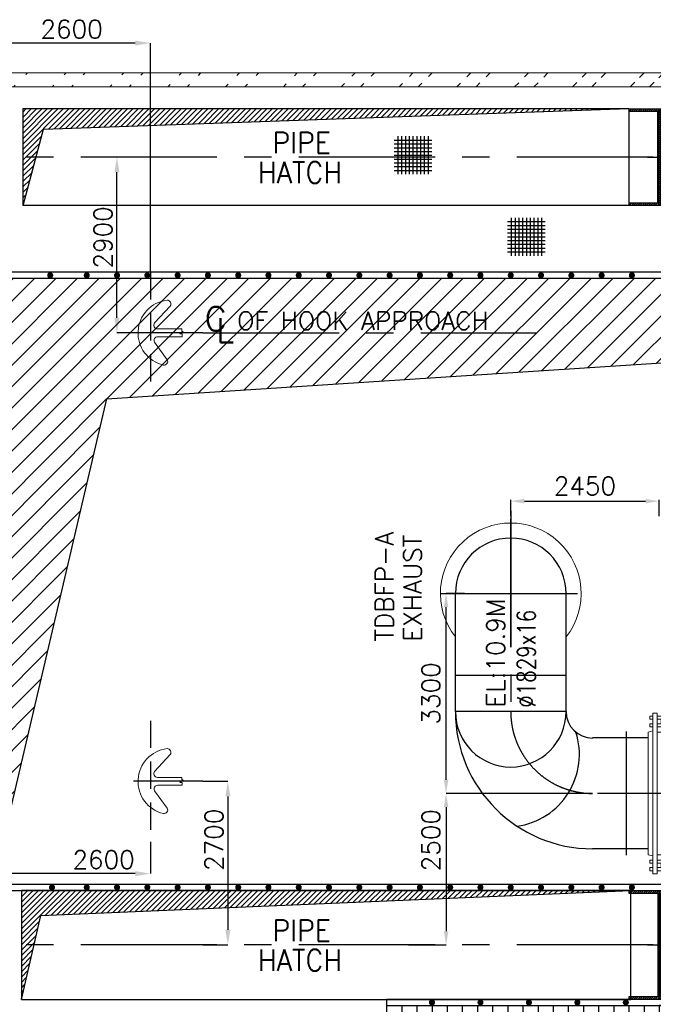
# Model space of a CAD drawing. Header units: inches. Extents: x 0 to 1544102, y -90707 to 23144100.
# Tile 39 of 181: x 95279 to 105740, y 140105 to 156353. Entities that reach past the tile are written whole.
import ezdxf

# ---------------------------------------------------------------- set-up
doc = ezdxf.new("R2010")
doc.units = ezdxf.units.IN
doc.header["$LTSCALE"] = 1800
doc.header["$MEASUREMENT"] = 0
doc.linetypes.add('CENTER', pattern=[2, 1.25, -0.25, 0.25, -0.25])
doc.linetypes.add('HIDDEN', pattern=[0.375, 0.25, -0.125])
doc.layers.get('0').update_dxf_attribs({"color": 253})
for name, color, linetype in [('CEN', 2, 'CENTER'), ('CEN_1', 8, 'CENTER'), ('COL', 1, 'Continuous'), ('GRID', 251, 'CENTER'), ('OPENING', 40, 'Continuous'), ('PIPE', 5, 'Continuous'), ('STEEL', 231, 'Continuous')]:
    doc.layers.add(name, color=color, linetype=linetype)
for name, color, linetype, lineweight in [('DIM', 4, 'Continuous', 18), ('EQUIP', 8, 'Continuous', 9), ('TEXT', 3, 'Continuous', 18), ('WALL', 6, 'Continuous', 18)]:
    doc.layers.add(name, color=color, linetype=linetype, lineweight=lineweight)
doc.styles.add('ROMANS', font='romans.shx')
doc.dimstyles.new('MAIN', dxfattribs={"dimtxt": 300, "dimasz": 225, "dimexe": 20, "dimexo": 20, "dimgap": 100, "dimtad": 1, "dimdec": 0, "dimzin": 0, "dimdsep": 46, "dimtxsty": 'ROMANS', "dimcen": 0.09, "dimclrd": 256, "dimclre": 9, "dimclrt": 256, "dimadec": 0, "dimazin": 0, "dimtfac": 1, "dimtdec": 0, "dimtofl": 0, "dimtmove": 0, "dimatfit": 3, "dimfxl": 0.18, "dimtolj": 1, "dimtzin": 0, "dimarcsym": 0})
doc.dimstyles.new('STANDARD1', dxfattribs={"dimtxt": 300, "dimasz": 250, "dimexe": 0, "dimexo": 0, "dimgap": 80, "dimtad": 1, "dimdec": 0, "dimzin": 0, "dimdsep": 46, "dimtxsty": 'ROMANS', "dimcen": 0, "dimclrd": 4, "dimclre": 4, "dimclrt": 4, "dimadec": 0, "dimazin": 0, "dimtfac": 0.09, "dimtdec": 0, "dimtix": 1, "dimtofl": 0, "dimtmove": 0, "dimatfit": 3, "dimfxl": 1, "dimtolj": 1, "dimtzin": 0, "dimarcsym": 0})

# ---------------------------------------------------------------- blocks, each defined once
blk = doc.blocks.new('C-ROW COLUMN')
at = {"layer": 'COL'}
h = blk.add_hatch(dxfattribs=at)
h.set_pattern_fill('ANSI31', color=256, scale=200, style=0)
h.set_pattern_definition([(45, (-1315.907, -6.545), (-17.6776695, 17.6776695), [])])
h.paths.add_polyline_path([(77950, 120865), (76960, 120865), (76960, 120820), (77950, 120820)])
h.paths.add_polyline_path([(77478, 120820), (77433, 120820), (77433, 119310), (77478, 119310)])
h.paths.add_polyline_path([(77950, 119310), (76960, 119310), (76960, 119265), (77950, 119265)])
at = {"layer": 'CEN'}
for p, q in [((77455, 119265), (77455, 120865)), ((77264, 120065), (77647, 120065))]:
    blk.add_line(p, q, dxfattribs=at)
at = {"layer": 'COL'}
for points in [[(76960, 120865), (77950, 120865), (77950, 120820), (76960, 120820)], [(77433, 120820), (77478, 120820), (77478, 119310), (77433, 119310)], [(76960, 119310), (77950, 119310), (77950, 119265), (76960, 119265)]]:
    blk.add_lwpolyline(points, close=True, dxfattribs=at)
blk = doc.blocks.new('B-ROW COLUMN')
at = {"layer": 'COL'}
h = blk.add_hatch(dxfattribs=at)
h.set_pattern_fill('ANSI31', color=256, scale=200, style=0)
h.set_pattern_definition([(45, (155648.048, 63141.767), (-17.67767, 17.67767), [])])
h.paths.add_polyline_path([(171095, 85178), (172085, 85178), (172085, 85128), (171095, 85128)])
h.paths.add_polyline_path([(171574, 86878), (171606, 86878), (171606, 85178), (171574, 85178)])
h.paths.add_polyline_path([(171095, 86928), (172085, 86928), (172085, 86878), (171095, 86878)])
blk.add_line((171590, 85128), (171590, 86928))
at = {"layer": 'CEN'}
for p, q in [((171590, 85128), (171590, 86928)), ((171399, 86028), (171782, 86028))]:
    blk.add_line(p, q, dxfattribs=at)
at = {"layer": 'COL'}
for points in [[(171095, 86928), (172085, 86928), (172085, 86878), (171095, 86878)], [(171574, 86878), (171606, 86878), (171606, 85178), (171574, 85178)], [(171095, 85178), (172085, 85178), (172085, 85128), (171095, 85128)]]:
    blk.add_lwpolyline(points, close=True, dxfattribs=at)
blk = doc.blocks.new('CROSS OVER FOR BFPT EXHAUST PIPES')
at = {"layer": 'STEEL', "ltscale": 0.2}
for p, q in [((110576, 117231), (108276, 117231)), ((108276, 117231), (108276, 116181)), ((121226, 117231), (110576, 117231)), ((121226, 117231), (127526, 117231)), ((127526, 117231), (127526, 116181)), ((108276, 117131), (127526, 117131)), ((108526, 117131), (108526, 116281)), ((108776, 117131), (108776, 116281)), ((109026, 117131), (109026, 116281)), ((109276, 117131), (109276, 116281)), ((109526, 117131), (109526, 116281)), ((109776, 117131), (109776, 116281)), ((110026, 117131), (110026, 116281)), ((110276, 117131), (110276, 116281)), ((110526, 117131), (110526, 116281)), ((110776, 117131), (110776, 116281)), ((111026, 117131), (111026, 116281)), ((111276, 117131), (111276, 116281)), ((111526, 117131), (111526, 116281)), ((111776, 117131), (111776, 116281)), ((112026, 117131), (112026, 116281)), ((112276, 117131), (112276, 116281)), ((112526, 117131), (112526, 116281)), ((118626, 117131), (121126, 117131)), ((123276, 117131), (123276, 116281)), ((123526, 117131), (123526, 116281)), ((123776, 117131), (123776, 116281)), ((124026, 117131), (124026, 116281)), ((124276, 117131), (124276, 116281)), ((124526, 117131), (124526, 116281)), ((124776, 117131), (124776, 116281)), ((125026, 117131), (125026, 116281)), ((125276, 117131), (125276, 116281)), ((125526, 117131), (125526, 116281)), ((125776, 117131), (125776, 116281)), ((126026, 117131), (126026, 116281)), ((126276, 117131), (126276, 116281)), ((126526, 117131), (126526, 116281)), ((126776, 117131), (126776, 116281)), ((127026, 117131), (127026, 116281)), ((127276, 117131), (127276, 116281)), ((108276, 116281), (127526, 116281)), ((108276, 116181), (127526, 116181)), ((113176, 116181), (110676, 116181))]:
    blk.add_line(p, q, dxfattribs=at)
at = {"layer": 'STEEL', "ltscale": 0.2, "const_width": 50}
for points in [[(109001, 117181, 1), (109051, 117181, 1)], [(109801, 117181, 1), (109851, 117181, 1)], [(110601, 117181, 1), (110651, 117181, 1)], [(111401, 117181, 1), (111451, 117181, 1)], [(112201, 117181, 1), (112251, 117181, 1)], [(113001, 117181, 1), (113051, 117181, 1)], [(113801, 117181, 1), (113851, 117181, 1)], [(114601, 117181, 1), (114651, 117181, 1)], [(115401, 117181, 1), (115451, 117181, 1)], [(116201, 117181, 1), (116251, 117181, 1)], [(117001, 117181, 1), (117051, 117181, 1)], [(117801, 117181, 1), (117851, 117181, 1)], [(118601, 117181, 1), (118651, 117181, 1)], [(119401, 117181, 1), (119451, 117181, 1)], [(120201, 117181, 1), (120251, 117181, 1)], [(121151, 117181, 1), (121201, 117181, 1)], [(121951, 117181, 1), (122001, 117181, 1)], [(122751, 117181, 1), (122801, 117181, 1)], [(123551, 117181, 1), (123601, 117181, 1)], [(124501, 117181, 1), (124551, 117181, 1)], [(125301, 117181, 1), (125351, 117181, 1)], [(126101, 117181, 1), (126151, 117181, 1)], [(126822, 117181, 1), (126872, 117181, 1)], [(109001, 116231, 1), (109051, 116231, 1)], [(109801, 116231, 1), (109851, 116231, 1)], [(110601, 116231, 1), (110651, 116231, 1)], [(111401, 116231, 1), (111451, 116231, 1)], [(112201, 116231, 1), (112251, 116231, 1)], [(113001, 116231, 1), (113051, 116231, 1)], [(113801, 116231, 1), (113851, 116231, 1)], [(114601, 116231, 1), (114651, 116231, 1)], [(115401, 116231, 1), (115451, 116231, 1)], [(116201, 116231, 1), (116251, 116231, 1)], [(117001, 116231, 1), (117051, 116231, 1)], [(117801, 116231, 1), (117851, 116231, 1)], [(118601, 116231, 1), (118651, 116231, 1)], [(119401, 116231, 1), (119451, 116231, 1)], [(120201, 116231, 1), (120251, 116231, 1)], [(121151, 116231, 1), (121201, 116231, 1)], [(121951, 116231, 1), (122001, 116231, 1)], [(122751, 116231, 1), (122801, 116231, 1)], [(123551, 116231, 1), (123601, 116231, 1)], [(124501, 116231, 1), (124551, 116231, 1)], [(125301, 116231, 1), (125351, 116231, 1)], [(126101, 116231, 1), (126151, 116231, 1)], [(126822, 116231, 1), (126872, 116231, 1)]]:
    blk.add_lwpolyline(points, format="xyb", close=True, dxfattribs=at)
at = {"layer": 'STEEL', "ltscale": 0.2}
blk.add_lwpolyline([(112776, 116281), (123276, 116281), (123276, 117131), (112776, 117131)], close=True, dxfattribs=at)
blk = doc.blocks.new('*D483')
at = {"layer": 'Defpoints', "color": 0, "transparency": 16777216}
for p in [(108642, 98028), (108914, 98028), (108914, 95128)]:
    blk.add_point(p, dxfattribs=at)
at = {"layer": 'DIM', "color": 4, "lineweight": -2, "transparency": 16777216}
for p, q in [((108914, 98028), (108642, 98028)), ((108642, 95378), (108642, 97778)), ((108914, 95128), (108642, 95128))]:
    blk.add_line(p, q, dxfattribs=at)
at = {"layer": 'DIM', "color": 4, "transparency": 16777216}
for points in [[(108600, 97778), (108684, 97778), (108642, 98028)], [(108600, 95378), (108684, 95378), (108642, 95128)]]:
    blk.add_solid(points, dxfattribs=at)
at = {"layer": 'DIM', "color": 4, "transparency": 16777216, "insert": (108412, 96703), "char_height": 300, "attachment_point": 5, "rotation": 90, "style": 'ROMANS'}
blk.add_mtext('\\A1;2900', dxfattribs=at)
blk = doc.blocks.new('*D484')
at = {"layer": 'Defpoints', "color": 0, "transparency": 16777216}
for p in [(106594, 99910), (106594, 99358), (109194, 96128)]:
    blk.add_point(p, dxfattribs=at)
at = {"layer": 'DIM', "color": 4, "lineweight": -2, "transparency": 16777216}
for p, q in [((106594, 99358), (106594, 99910)), ((108944, 99910), (106844, 99910)), ((109194, 96128), (109194, 99910))]:
    blk.add_line(p, q, dxfattribs=at)
at = {"layer": 'DIM', "color": 4, "transparency": 16777216}
for points in [[(106844, 99952), (106844, 99869), (106594, 99910)], [(108944, 99952), (108944, 99869), (109194, 99910)]]:
    blk.add_solid(points, dxfattribs=at)
at = {"layer": 'DIM', "color": 4, "transparency": 16777216, "insert": (107894, 100140), "char_height": 300, "attachment_point": 5, "style": 'ROMANS'}
blk.add_mtext('\\A1;2600', dxfattribs=at)
blk = doc.blocks.new('*D489')
at = {"layer": 'Defpoints', "color": 0, "transparency": 16777216}
for p in [(109194, 86728), (106594, 86345), (106594, 86204)]:
    blk.add_point(p, dxfattribs=at)
at = {"layer": 'DIM', "color": 4, "lineweight": -2, "transparency": 16777216}
for p, q in [((109194, 86728), (109194, 86204)), ((106594, 86345), (106594, 86204)), ((108944, 86204), (106844, 86204))]:
    blk.add_line(p, q, dxfattribs=at)
at = {"layer": 'DIM', "color": 4, "transparency": 16777216}
for points in [[(106844, 86246), (106844, 86162), (106594, 86204)], [(108944, 86246), (108944, 86162), (109194, 86204)]]:
    blk.add_solid(points, dxfattribs=at)
at = {"layer": 'DIM', "color": 4, "transparency": 16777216, "insert": (108422, 86434), "char_height": 300, "attachment_point": 5, "style": 'ROMANS'}
blk.add_mtext('\\A1;2600', dxfattribs=at)
blk = doc.blocks.new('*D485')
at = {"layer": 'Defpoints', "color": 0, "transparency": 16777216}
for p in [(110059, 87728), (110059, 85028), (110473, 85028)]:
    blk.add_point(p, dxfattribs=at)
at = {"layer": 'DIM', "color": 4, "lineweight": -2, "transparency": 16777216}
for p, q in [((110059, 87728), (110473, 87728)), ((110473, 87478), (110473, 85278)), ((110059, 85028), (110473, 85028))]:
    blk.add_line(p, q, dxfattribs=at)
at = {"layer": 'DIM', "color": 4, "transparency": 16777216}
for points in [[(110432, 87478), (110515, 87478), (110473, 87728)], [(110432, 85278), (110515, 85278), (110473, 85028)]]:
    blk.add_solid(points, dxfattribs=at)
at = {"layer": 'DIM', "color": 4, "transparency": 16777216, "insert": (110243, 86762), "char_height": 300, "attachment_point": 5, "rotation": 90, "style": 'ROMANS'}
blk.add_mtext('\\A1;2700', dxfattribs=at)
blk = doc.blocks.new('A$C57677B11')
at = {"layer": 'DIM', "color": 1}
for p, q in [((-825, 1325), (-750, 1325)), ((-825, 0), (-825, 1325)), ((-750, 0), (-750, 1325)), ((-150, 1325), (-75, 1325)), ((-150, 0), (-150, 1325)), ((-75, 0), (-75, 1325)), ((-875, 1225), (-875, 1275)), ((-875, 1275), (-825, 1275)), ((-875, 1225), (-825, 1225)), ((-875, 1100), (-875, 1150)), ((-875, 1150), (-825, 1150)), ((-750, 1275), (-210, 1275)), ((-750, 1225), (-150, 1225)), ((-750, 1150), (-150, 1150)), ((-685, 1150), (-685, 1225)), ((-675, 1013), (-675, 1275)), ((-225, 1013), (-225, 1275)), ((-210, 1225), (-210, 1275)), ((-210, 1100), (-210, 1150)), ((-75, 1225), (-25, 1225)), ((-75, 1150), (-25, 1150)), ((-25, 1150), (-25, 1225)), ((-900, 1013), (-825, 1032)), ((-900, 0), (-900, 1013)), ((-875, 1100), (-825, 1100)), ((-750, 1100), (-210, 1100)), ((-750, 1013), (-675, 1013)), ((-675, 0), (-675, 1013)), ((-225, 1013), (-150, 1013)), ((-225, 0), (-225, 1013)), ((0, 1013), (-75, 1032)), ((0, 0), (0, 1013)), ((-900, 0), (-900, -1013)), ((-825, 0), (-825, -1325)), ((-750, 0), (-750, -1325)), ((-675, 0), (-675, -1013)), ((-225, 0), (-225, -1013)), ((-150, 0), (-150, -1325)), ((-75, 0), (-75, -1325)), ((0, 0), (0, -1013)), ((-900, -1013), (-825, -1032)), ((-875, -1100), (-875, -1150)), ((-875, -1100), (-825, -1100)), ((-750, -1013), (-675, -1013)), ((-750, -1100), (-210, -1100)), ((-675, -1013), (-675, -1275)), ((-225, -1013), (-150, -1013)), ((-225, -1013), (-225, -1275)), ((-210, -1100), (-210, -1150)), ((0, -1013), (-75, -1032)), ((-875, -1150), (-825, -1150)), ((-875, -1225), (-875, -1275)), ((-875, -1225), (-825, -1225)), ((-875, -1275), (-825, -1275)), ((-750, -1150), (-150, -1150)), ((-750, -1225), (-150, -1225)), ((-750, -1275), (-210, -1275)), ((-685, -1150), (-685, -1225)), ((-210, -1225), (-210, -1275)), ((-75, -1150), (-25, -1150)), ((-75, -1225), (-25, -1225)), ((-25, -1150), (-25, -1225)), ((-825, -1325), (-750, -1325)), ((-150, -1325), (-75, -1325))]:
    blk.add_line(p, q, dxfattribs=at)
at = {"layer": 'DIM', "color": 2}
blk.add_line((-900, 0), (0, 0), dxfattribs=at)
at = {"layer": 'DIM', "color": 1}
for centre, start, end in [((-630, 1013), 0, 180), ((-540, 1013), 0, 180), ((-450, 1013), 0, 180), ((-360, 1013), 0, 180), ((-270, 1013), 0, 180), ((-630, -1013), 180, 0), ((-540, -1013), 180, 0), ((-450, -1013), 180, 0), ((-360, -1013), 180, 0), ((-270, -1013), 180, 0)]:
    blk.add_arc(centre, 45, start, end, dxfattribs=at)
blk = doc.blocks.new('A$C666C458F')
at = {"layer": 'CEN'}
for p, q in [((-7700, 23163), (-7700, 19850)), ((-8847, 21800), (-6422, 21800)), ((-5795, 19520), (-5795, 17480)), ((-4020, 18500), (-6350, 18500))]:
    blk.add_line(p, q, dxfattribs=at)
blk.add_arc((-6350, 19850), 1350, 180, 270, dxfattribs=at)
at = {"layer": 'CEN_1'}
blk.add_line((-7700, 20911), (-7700, 23030), dxfattribs=at)
at = {"layer": 'DIM', "color": 1}
blk.add_arc((-7700, 21800), 1162, 321.8751, 218.1249, dxfattribs=at)
at = {"layer": 'PIPE'}
for p, q in [((-8614, 19850), (-8614, 21800)), ((-6785, 19850), (-6785, 21800)), ((-8614, 20450), (-6785, 20450)), ((-6785, 19850), (-8614, 19850)), ((-5430, 19415), (-6350, 19415)), ((-5430, 17586), (-6350, 17586))]:
    blk.add_line(p, q, dxfattribs=at)
for centre, radius, start, end in [((-7700, 21800), 914, 0, 180), ((-6350, 19850), 2264, 180, 270), ((-7700, 19850), 914, 180, 0), ((-6350, 19850), 436, 180, 270), ((-7762, 19143), 1196, 278.0287, 17.9009)]:
    blk.add_arc(centre, radius, start, end, dxfattribs=at)
at = {"layer": 'DIM'}
blk.add_blockref('A$C57677B11', (-4530, 18500), dxfattribs=at)
at = {"layer": 'TEXT', "style": 'ROMANS'}
for s, p in [('EXHAUST', (-9171, 21006)), ('TDBFP-A ', (-9636, 21006))]:
    blk.add_text(s, height=300, rotation=90, dxfattribs=at).set_placement(p)
at = {"layer": 'TEXT', "style": 'ROMANS', "width": 0.8}
blk.add_text('%%C1829x16', height=300, rotation=90, dxfattribs=at).set_placement((-7294, 19915))
at = {"layer": 'TEXT', "insert": (-7949, 21718), "char_height": 300, "attachment_point": 6, "rotation": 90, "style": 'ROMANS'}
blk.add_mtext('\\A1;EL:10.9M', dxfattribs=at)
blk = doc.blocks.new('*D289')
at = {"layer": 'Defpoints', "color": 0, "transparency": 16777216}
for p in [(105836, 148408), (103386, 148142), (105836, 148142)]:
    blk.add_point(p, dxfattribs=at)
at = {"layer": 'DIM', "color": 9, "lineweight": -2, "transparency": 16777216}
for p, q in [((103386, 148162), (103386, 148428)), ((105836, 148162), (105836, 148428))]:
    blk.add_line(p, q, dxfattribs=at)
at = {"layer": 'DIM', "lineweight": -2, "transparency": 16777216}
blk.add_line((103611, 148408), (105611, 148408), dxfattribs=at)
at = {"layer": 'DIM', "transparency": 16777216}
for points in [[(103611, 148445), (103611, 148370), (103386, 148408)], [(105611, 148445), (105611, 148370), (105836, 148408)]]:
    blk.add_solid(points, dxfattribs=at)
at = {"layer": 'DIM', "transparency": 16777216, "insert": (104611, 148658), "char_height": 300, "attachment_point": 5, "style": 'ROMANS'}
blk.add_mtext('\\A1;2450', dxfattribs=at)
blk = doc.blocks.new('*D290')
at = {"layer": 'Defpoints', "color": 0, "transparency": 16777216}
for p in [(104736, 143585), (101699, 141085), (102318, 141085)]:
    blk.add_point(p, dxfattribs=at)
at = {"layer": 'DIM', "color": 9, "lineweight": -2, "transparency": 16777216}
for p, q in [((104736, 143585), (102318, 143585)), ((101699, 141085), (102318, 141085))]:
    blk.add_line(p, q, dxfattribs=at)
at = {"layer": 'DIM', "lineweight": -2, "transparency": 16777216}
blk.add_line((102318, 143360), (102318, 141310), dxfattribs=at)
at = {"layer": 'DIM', "transparency": 16777216}
for points in [[(102281, 143360), (102356, 143360), (102318, 143585)], [(102281, 141310), (102356, 141310), (102318, 141085)]]:
    blk.add_solid(points, dxfattribs=at)
at = {"layer": 'DIM', "transparency": 16777216, "insert": (102068, 142813), "char_height": 300, "attachment_point": 5, "rotation": 90, "style": 'ROMANS'}
blk.add_mtext('\\A1;2500', dxfattribs=at)
blk = doc.blocks.new('*D291')
at = {"layer": 'Defpoints', "color": 0, "transparency": 16777216}
for p in [(102318, 146885), (102625, 146885), (104736, 143585)]:
    blk.add_point(p, dxfattribs=at)
at = {"layer": 'DIM', "color": 9, "lineweight": -2, "transparency": 16777216}
for p, q in [((102625, 146885), (102318, 146885)), ((104736, 143585), (102318, 143585))]:
    blk.add_line(p, q, dxfattribs=at)
at = {"layer": 'DIM', "lineweight": -2, "transparency": 16777216}
blk.add_line((102318, 143810), (102318, 146660), dxfattribs=at)
at = {"layer": 'DIM', "transparency": 16777216}
for points in [[(102281, 146660), (102356, 146660), (102318, 146885)], [(102281, 143810), (102356, 143810), (102318, 143585)]]:
    blk.add_solid(points, dxfattribs=at)
at = {"layer": 'DIM', "transparency": 16777216, "insert": (102068, 145235), "char_height": 300, "attachment_point": 5, "rotation": 90, "style": 'ROMANS'}
blk.add_mtext('\\A1;3300', dxfattribs=at)
blk = doc.blocks.new('TDBFP CRANE HOOK POSITIONS')
at = {"layer": 'CEN', "linetype": 'HIDDEN'}
for p, q in [((109193.8, 96127.6), (109193.8, 94127.6)), ((109193.8, 88727.6), (109193.8, 86727.6))]:
    blk.add_line(p, q, dxfattribs=at)
at = {"layer": 'CEN'}
blk.add_line((110058.5, 95127.6), (115564.1, 95127.6), dxfattribs=at)
for points in [[(110058.5, 95127.6), (108913.5, 95127.6)], [(110058.5, 87727.6), (108913.5, 87727.6)]]:
    blk.add_lwpolyline(points, dxfattribs=at)
at = {"layer": 'EQUIP'}
for points in [[(109469.2, 95667.2, 0.83665), (109409, 94595.2)], [(109522.3, 95567.6, 0.593417), (109469.2, 95667.2)], [(109261.2, 95291.4, 0.575065), (109311.3, 95191.8)], [(109316.1, 95063.4, 0.52945), (109261.4, 94972.7)], [(109409, 94595.2, 0.590638), (109473.8, 94685)], [(109469.2, 88267.2, 0.83665), (109409, 87195.2)], [(109522.3, 88167.6, 0.593417), (109469.2, 88267.2)], [(109261.2, 87891.4, 0.575065), (109311.3, 87791.8)], [(109316.1, 87663.4, 0.52945), (109261.4, 87572.7)], [(109409, 87195.2, 0.590638), (109473.8, 87285)]]:
    blk.add_lwpolyline(points, format="xyb", dxfattribs=at)
for points in [[(109522.3, 95567.6), (109261.2, 95291.4)], [(109714.1, 95191.8), (109311.3, 95191.8)], [(109716.8, 95063.4), (109316.1, 95063.4)], [(109737.8, 95149.5), (109679.9, 95110.3)], [(109679.9, 95110.3), (109716.8, 95110.3)], [(109714.1, 95191.8), (109714.1, 95149.5)], [(109714.1, 95149.5), (109737.8, 95149.5)], [(109716.8, 95110.3), (109716.8, 95063.4)], [(109473.8, 94685), (109261.4, 94972.7)], [(109522.3, 88167.6), (109261.2, 87891.4)], [(109714.1, 87791.8), (109311.3, 87791.8)], [(109737.8, 87749.5), (109679.9, 87710.3)], [(109714.1, 87791.8), (109714.1, 87749.5)], [(109714.1, 87749.5), (109737.8, 87749.5)], [(109716.8, 87663.4), (109316.1, 87663.4)], [(109679.9, 87710.3), (109716.8, 87710.3)], [(109716.8, 87710.3), (109716.8, 87663.4)], [(109473.8, 87285), (109261.4, 87572.7)]]:
    blk.add_lwpolyline(points, dxfattribs=at)
at = {"layer": 'TEXT', "style": 'ROMANS'}
for s, height, p in [('C', 400, (110091.1, 95159.3)), (' OF HOOK APPROACH', 300, (110421.9, 95177.6)), ('L', 400, (110285.8, 94970.1))]:
    blk.add_text(s, height=height, dxfattribs=at).set_placement(p)
at = {"layer": 'DIM'}
dim = blk.add_linear_dim(base=(106593.8, 99910.4), p1=(109193.8, 96127.6), p2=(106593.8, 99357.6), dimstyle='STANDARD1', dxfattribs=at)
dim.commit()
dim.dimension.update_dxf_attribs({"geometry": '*D484', "text_midpoint": (107893.8, 100140.4)})
for base, p1, p2, picture, middle in [((108642, 98027.6), (108913.5, 95127.6), (108913.5, 98027.6), '*D483', (108642, 96703.2)), ((110473.5, 85027.6), (110058.5, 87727.6), (110058.5, 85027.6), '*D485', (110473.5, 86761.6))]:
    dim = blk.add_linear_dim(base=base, p1=p1, p2=p2, angle=90, dimstyle='STANDARD1', dxfattribs=at)
    dim.commit()
    dim.dimension.update_dxf_attribs({"geometry": picture, "text_midpoint": middle, "dimtype": 160})
dim = blk.add_linear_dim(base=(106593.8, 86204.1), p1=(109193.8, 86727.6), p2=(106593.8, 86344.8), dimstyle='STANDARD1', dxfattribs=at)
dim.commit()
dim.dimension.update_dxf_attribs({"geometry": '*D489', "text_midpoint": (108421.7, 86204.1), "dimtype": 160})

msp = doc.modelspace()

# ---------------------------------------------------------------- hatches: boundary and pattern name
h = msp.add_hatch()
h.set_pattern_fill('ANSI32', color=256, scale=1800, style=0)
h.set_pattern_definition([(45, (0, -1662.84), (-477.297, 477.297), []), (45, (318.2, -1662.84), (-477.297, 477.297), [])])
edge = h.paths.add_edge_path()
edge.add_line((90186.2, 155474.89), (135986.2, 155474.89))
edge.add_line((90186.2, 155244.89), (135986.2, 155244.89))
at = {"layer": 'OPENING'}
h = msp.add_hatch(dxfattribs=at)
h.set_pattern_fill('ANSI31', color=8, scale=500, style=0)
h.set_pattern_definition([(45, (-378650.27, 56057.26), (-44.194174, 44.194174), [])])
h.paths.add_polyline_path([(105336.2, 154884.89), (95336.2, 154884.89), (95336.2, 154084.89), (95550.56, 154084.89), (95674.51, 154547.5)])
h.paths.add_polyline_path([(95550.56, 154084.89), (95336.2, 154084.89), (95336.2, 153284.89)])
h = msp.add_hatch(dxfattribs=at)
h.set_pattern_fill('ANSI31', color=8, scale=2000, style=0)
h.set_pattern_definition([(45, (-11757.55, 55057.26), (-176.7767, 176.7767), [])])
h.paths.add_polyline_path([(105836.2, 152084.89), (94836.2, 152084.89), (94836.2, 142084.89), (96715.22, 150097.5), (105836.2, 150689.48)])
h.paths.add_polyline_path([(116336.2, 152084.89), (105836.2, 152084.89), (105836.2, 150689.48), (116336.33, 151370.97)])
h.paths.add_polyline_path([(127336.2, 152084.89), (116336.2, 152084.89), (116336.33, 151370.97)])
h = msp.add_hatch(dxfattribs=at)
h.set_pattern_fill('ANSI31', color=8, scale=500, style=0)
h.set_pattern_definition([(45, (-11757.553, 55057.26), (-44.194174, 44.194174), [])])
h.paths.add_polyline_path([(105366.2, 141984.89), (95306.2, 141984.89), (95306.2, 141084.89), (95516.52, 141084.89), (95629.92, 141570.15)])
h.paths.add_polyline_path([(95516.52, 141084.89), (95306.2, 141084.89), (95306.2, 140184.89)])

# ---------------------------------------------------------------- linework, layer by layer
at = {"layer": 'GRID'}
for p, q in [((156136.2, 154084.89), (21036.2, 154084.89)), ((156136.2, 141084.89), (21036.2, 141084.89))]:
    msp.add_line(p, q, dxfattribs=at)
at = {"layer": 'OPENING'}
for points in [[(95336.2, 154884.89), (105336.2, 154884.89), (105336.2, 153284.89), (95336.2, 153284.89)], [(94736.2, 141984.89), (127436.2, 141984.89), (127436.2, 152184.89), (94736.2, 152184.89)], [(94836.2, 142084.89), (127336.2, 142084.89), (127336.2, 152084.89), (94836.2, 152084.89)], [(95306.2, 140184.89), (105366.2, 140184.89), (105366.2, 141984.89), (95306.2, 141984.89)]]:
    msp.add_lwpolyline(points, close=True, dxfattribs=at)
for points in [[(95336.2, 153284.89), (95674.51, 154547.5), (105336.2, 154884.89)], [(94836.2, 142084.89), (96715.22, 150097.5), (127336.2, 152084.89)], [(95306.2, 140184.89), (95629.92, 141570.15), (105366.2, 141984.89)]]:
    msp.add_lwpolyline(points, dxfattribs=at)
at = {"layer": 'OPENING', "const_width": 50}
for points in [[(95757.28, 152134.89, 1), (95807.28, 152134.89, 1)], [(96361.2, 152134.89, 1), (96411.2, 152134.89, 1)], [(96861.2, 152134.89, 1), (96911.2, 152134.89, 1)], [(97361.2, 152134.89, 1), (97411.2, 152134.89, 1)], [(97861.2, 152134.89, 1), (97911.2, 152134.89, 1)], [(98361.2, 152134.89, 1), (98411.2, 152134.89, 1)], [(98861.2, 152134.89, 1), (98911.2, 152134.89, 1)], [(99361.2, 152134.89, 1), (99411.2, 152134.89, 1)], [(99861.2, 152134.89, 1), (99911.2, 152134.89, 1)], [(100361.2, 152134.89, 1), (100411.2, 152134.89, 1)], [(100861.2, 152134.89, 1), (100911.2, 152134.89, 1)], [(101361.2, 152134.89, 1), (101411.2, 152134.89, 1)], [(101861.2, 152134.89, 1), (101911.2, 152134.89, 1)], [(102361.2, 152134.89, 1), (102411.2, 152134.89, 1)], [(102861.2, 152134.89, 1), (102911.2, 152134.89, 1)], [(103361.2, 152134.89, 1), (103411.2, 152134.89, 1)], [(103861.2, 152134.89, 1), (103911.2, 152134.89, 1)], [(104361.2, 152134.89, 1), (104411.2, 152134.89, 1)], [(104861.2, 152134.89, 1), (104911.2, 152134.89, 1)], [(105361.2, 152134.89, 1), (105411.2, 152134.89, 1)], [(95786.56, 142034.89, 1), (95836.56, 142034.89, 1)], [(96361.2, 142034.89, 1), (96411.2, 142034.89, 1)], [(96861.2, 142034.89, 1), (96911.2, 142034.89, 1)], [(97361.2, 142034.89, 1), (97411.2, 142034.89, 1)], [(97861.2, 142034.89, 1), (97911.2, 142034.89, 1)], [(98361.2, 142034.89, 1), (98411.2, 142034.89, 1)], [(98861.2, 142034.89, 1), (98911.2, 142034.89, 1)], [(99361.2, 142034.89, 1), (99411.2, 142034.89, 1)], [(99861.2, 142034.89, 1), (99911.2, 142034.89, 1)], [(100361.2, 142034.89, 1), (100411.2, 142034.89, 1)], [(100861.2, 142034.89, 1), (100911.2, 142034.89, 1)], [(101361.2, 142034.89, 1), (101411.2, 142034.89, 1)], [(101861.2, 142034.89, 1), (101911.2, 142034.89, 1)], [(102361.2, 142034.89, 1), (102411.2, 142034.89, 1)], [(102861.2, 142034.89, 1), (102911.2, 142034.89, 1)], [(103361.2, 142034.89, 1), (103411.2, 142034.89, 1)], [(103861.2, 142034.89, 1), (103911.2, 142034.89, 1)], [(104361.2, 142034.89, 1), (104411.2, 142034.89, 1)], [(104861.2, 142034.89, 1), (104911.2, 142034.89, 1)], [(105361.2, 142034.89, 1), (105411.2, 142034.89, 1)]]:
    msp.add_lwpolyline(points, format="xyb", close=True, dxfattribs=at)
at = {"layer": 'STEEL', "flags": 128}
for points in [[(101458.64, 154366.14), (102083.64, 154366.14)], [(101521.14, 154428.64), (101521.14, 153803.64)], [(101583.64, 154428.64), (101583.64, 153803.64)], [(101646.14, 154428.64), (101646.14, 153803.64)], [(101708.64, 154428.64), (101708.64, 153803.64)], [(101771.14, 154428.64), (101771.14, 153803.64)], [(101833.64, 154428.64), (101833.64, 153803.64)], [(101896.14, 154428.64), (101896.14, 153803.64)], [(101958.64, 154428.64), (101958.64, 153803.64)], [(102021.14, 154428.64), (102021.14, 153803.64)], [(101458.64, 154303.64), (102083.64, 154303.64)], [(101458.64, 154241.14), (102083.64, 154241.14)], [(101458.64, 154178.64), (102083.64, 154178.64)], [(101458.64, 154116.14), (102083.64, 154116.14)], [(101458.64, 154053.64), (102083.64, 154053.64)], [(101458.64, 153991.14), (102083.64, 153991.14)], [(101458.64, 153928.64), (102083.64, 153928.64)], [(101458.64, 153866.14), (102083.64, 153866.14)], [(103394.44, 153083.58), (103394.44, 152458.58)], [(103456.94, 153083.58), (103456.94, 152458.58)], [(103519.44, 153083.58), (103519.44, 152458.58)], [(103581.94, 153083.58), (103581.94, 152458.58)], [(103644.44, 153083.58), (103644.44, 152458.58)], [(103706.94, 153083.58), (103706.94, 152458.58)], [(103769.44, 153083.58), (103769.44, 152458.58)], [(103831.94, 153083.58), (103831.94, 152458.58)], [(103894.44, 153083.58), (103894.44, 152458.58)], [(103331.94, 153021.08), (103956.94, 153021.08)], [(103331.94, 152958.58), (103956.94, 152958.58)], [(103331.94, 152896.08), (103956.94, 152896.08)], [(103331.94, 152833.58), (103956.94, 152833.58)], [(103331.94, 152771.08), (103956.94, 152771.08)], [(103331.94, 152708.58), (103956.94, 152708.58)], [(103331.94, 152646.08), (103956.94, 152646.08)], [(103331.94, 152583.58), (103956.94, 152583.58)], [(103331.94, 152521.08), (103956.94, 152521.08)]]:
    msp.add_lwpolyline(points, dxfattribs=at)
at = {"layer": 'WALL'}
for p, q in [((90186.2, 155474.89), (135986.2, 155474.89)), ((90186.2, 155244.89), (135986.2, 155244.89))]:
    msp.add_line(p, q, dxfattribs=at)

# ---------------------------------------------------------------- block references
for name, p in [('TDBFP CRANE HOOK POSITIONS', (-11757.55, 56057.26)), ('C-ROW COLUMN', (28380.76, 34019.74)), ('A$C666C458F', (111086.2, 125084.89)), ('B-ROW COLUMN', (-65754.03, 55057.26))]:
    msp.add_blockref(name, p)
at = {"layer": 'STEEL'}
msp.add_blockref('CROSS OVER FOR BFPT EXHAUST PIPES', (-6939.8, 22953.96), dxfattribs=at)

# ---------------------------------------------------------------- texts
at = {"layer": 'TEXT', "color": 3, "style": 'ROMANS', "width": 0.936038}
for s, p in [(' PIPE', (99224.65, 154149.57, -1000)), ('HATCH', (99210.99, 153657.92)), (' PIPE', (99224.65, 141149.57, -1000)), ('HATCH', (99210.99, 140657.92))]:
    msp.add_text(s, height=350, dxfattribs=at).set_placement(p)

# ---------------------------------------------------------------- dimensions: what is measured, and where the dimension line sits
at = {"layer": 'DIM'}
dim = msp.add_linear_dim(base=(105836.2, 148407.87), p1=(103386.2, 148142.43), p2=(105836.2, 148142.43), dimstyle='MAIN', dxfattribs=at)
dim.commit()
dim.dimension.update_dxf_attribs({"geometry": '*D289', "text_midpoint": (104611.2, 148657.87)})
dim = msp.add_linear_dim(base=(102318.4, 146884.89), p1=(104736.2, 143584.89), p2=(102625.25, 146884.89), angle=270, dimstyle='MAIN', override={"dimexe": 0, "dimexo": 0}, dxfattribs=at)
dim.commit()
dim.dimension.update_dxf_attribs({"geometry": '*D291', "text_midpoint": (102068.4, 145234.89)})
dim = msp.add_linear_dim(base=(102318.4, 141084.89), p1=(104736.2, 143584.89), p2=(101698.53, 141084.89), angle=90, dimstyle='MAIN', override={"dimexe": 0, "dimexo": 0}, dxfattribs=at)
dim.commit()
dim.dimension.update_dxf_attribs({"geometry": '*D290', "text_midpoint": (102318.4, 142813.24), "dimtype": 160})

doc.saveas('drawing.dxf')
